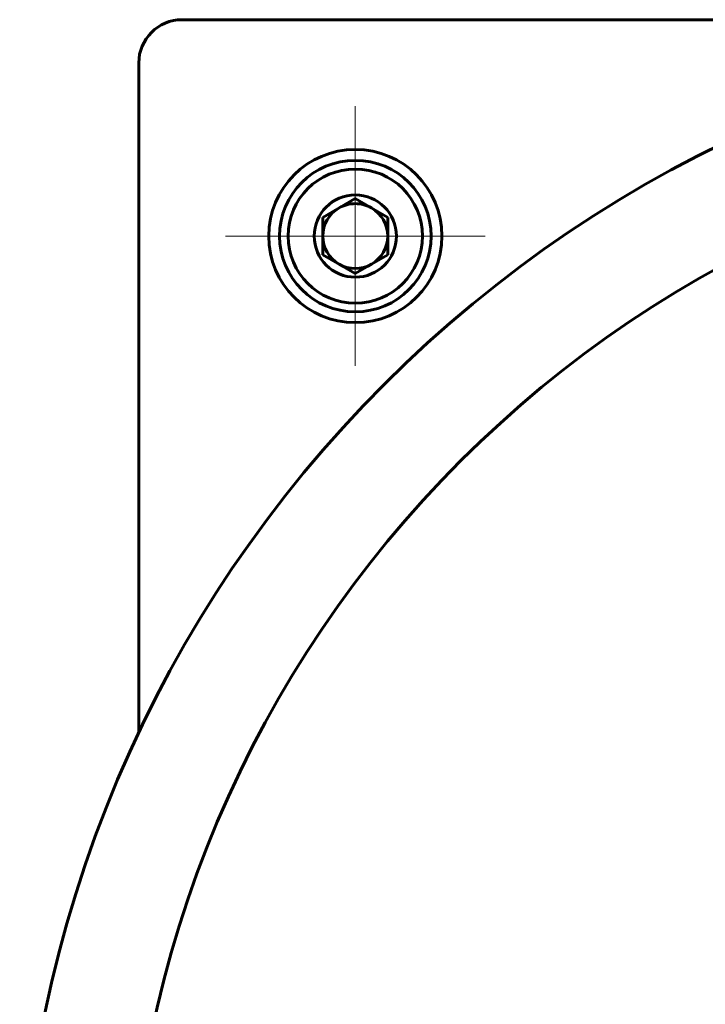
# Model space of a CAD drawing. Header units: millimetres. Extents: x -136 to 322, y -77 to 78.
# Tile 10 of 15: x 195 to 226, y 1 to 46. Entities that reach past the tile are written whole.
import ezdxf

# ---------------------------------------------------------------- set-up
doc = ezdxf.new("R2010")
doc.units = ezdxf.units.MM
doc.linetypes.add('K5LT_AXLED', pattern=[12, 7.5, -1.5, 1.5, -1.5])
doc.linetypes.add('K5LT_BASIC', pattern=[0])
doc.layers.add('Системный слой (1)', color=7, linetype='Continuous', true_color=0x6c6c6c)

# ---------------------------------------------------------------- blocks, each defined once
blk = doc.blocks.new('U67')
at = {"layer": 'Системный слой (1)', "color": 30, "linetype": 'K5LT_AXLED', "lineweight": 18, "true_color": 0xff8000}
for q in [(210.234, 42), (204.234, 36), (216.234, 36), (210.234, 30)]:
    blk.add_line((210.234, 36), q, dxfattribs=at)

msp = doc.modelspace()

# ---------------------------------------------------------------- linework, layer by layer
at = {"layer": 'Системный слой (1)', "color": 150, "linetype": 'K5LT_BASIC', "lineweight": 60, "true_color": 0x0080ff}
for p, q in [((252.234, 46), (202.234, 46)), ((200.234, 44), (200.234, 13.041)), ((210.234, 37.732), (208.734, 36.866)), ((211.734, 36.866), (210.234, 37.732)), ((208.734, 36.866), (208.734, 35.134)), ((211.734, 35.134), (211.734, 36.866)), ((208.734, 35.134), (210.234, 34.268)), ((210.234, 34.268), (211.734, 35.134))]:
    msp.add_line(p, q, dxfattribs=at)
for centre, radius in [((252.234, -11.5), 57.5), ((252.234, -11.5), 52.5), ((210.234, 36), 4), ((210.234, 36), 3.5), ((210.234, 36), 3.1), ((210.234, 36), 1.9)]:
    msp.add_circle(centre, radius, dxfattribs=at)
for centre, radius, start, end in [((202.234, 44), 2, 90, 180), ((210.234, 36), 1.5, 90, 120), ((210.234, 36), 1.5, 60, 90), ((210.234, 36), 1.5, 120, 180), ((210.234, 36), 1.5, 0, 60), ((210.234, 36), 1.5, 180, 240), ((210.234, 36), 1.5, 300, 0), ((210.234, 36), 1.5, 240, 300)]:
    msp.add_arc(centre, radius, start, end, dxfattribs=at)

# ---------------------------------------------------------------- block references
at = {"layer": 'Системный слой (1)'}
msp.add_blockref('U67', (0, 0), dxfattribs=at)

doc.saveas('drawing.dxf')
